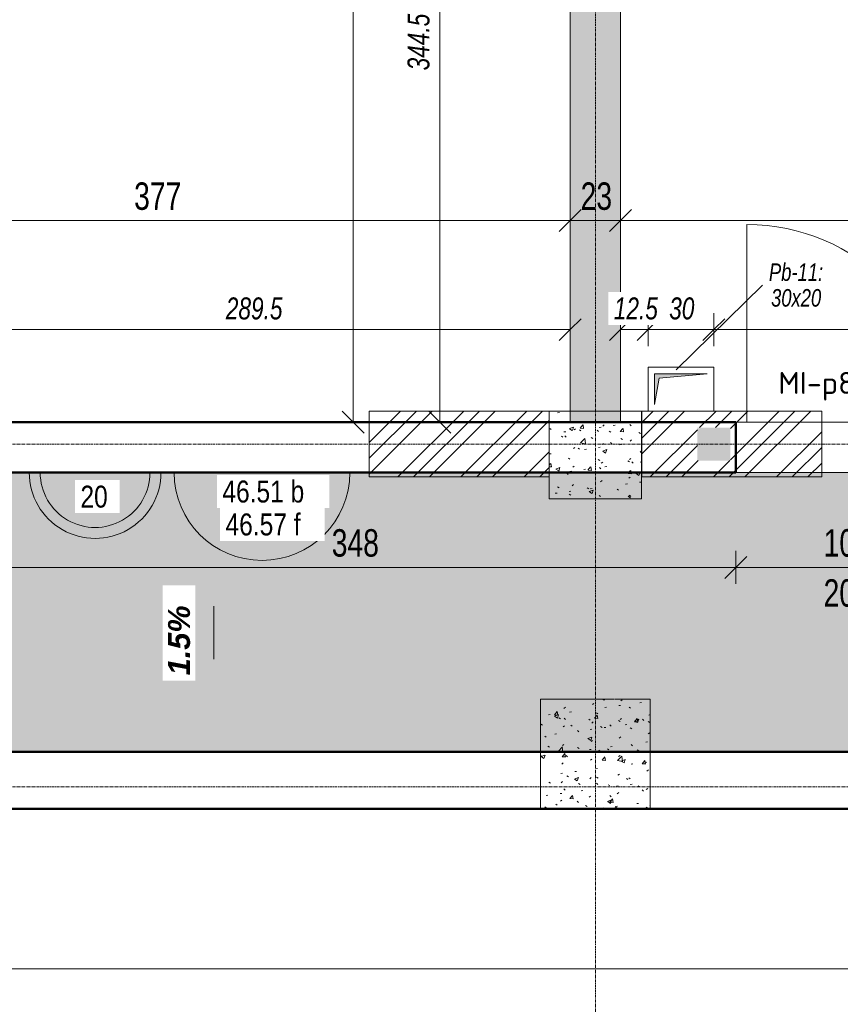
# Model space of a CAD drawing. Header units: millimetres. Extents: x 8507 to 240958, y -8745 to 78383.
# Tile 34 of 71: x 84552 to 88289, y 50883 to 55368. Entities that reach past the tile are written whole.
import ezdxf

# ---------------------------------------------------------------- set-up
doc = ezdxf.new("R2010")
doc.units = ezdxf.units.MM
doc.linetypes.add('Ligne de quadrillage', pattern=[22.225, 12.7, -3.175, 3.175, -3.175])
doc.linetypes.add('Tiret 1_16_', pattern=[3.175, 1.5875, -1.5875])
for name, color, linetype, lineweight in [('A-ANNO-DIMS', 211, 'Continuous', 9), ('A-ANNO-DIMS-50', 211, 'Continuous', 9), ('A-ANNO-NOTE', 131, 'Continuous', 9), ('A-DETL-GENF', 92, 'Continuous', 5), ('A-DETL-MBND', 5, 'Continuous', 5), ('A-DETL-THIN', 151, 'Continuous', 5), ('A-DOOR', 31, 'Continuous', 9), ('A-DOOR-IDEN', 31, 'Continuous', 9), ('A-FLOR-IDEN', 11, 'Continuous', 9), ('A-GENM-IDEN', 13, 'Continuous', 9), ('A-WALL', 113, 'Continuous', 9), ('G-ANNO-TEXT', 231, 'Continuous', 9), ('S-GRID', 1, 'Continuous', 9)]:
    doc.layers.add(name, color=color, linetype=linetype, lineweight=lineweight)
doc.styles.add('Arial Narrow_4', font='ARIALN.TTF', dxfattribs={"width": 0.9, "height": 125})
doc.styles.add('Arial Narrow_I', font='ARIALNI.TTF', dxfattribs={"width": 0.9, "height": 100})
doc.styles.add('Arial_1', font='arial.ttf', dxfattribs={"width": 0.8, "height": 100})
doc.styles.add('Arial_B_I_1', font='arialbi.ttf', dxfattribs={"height": 100})
doc.styles.add('Arial_I_2', font='ariali.ttf', dxfattribs={"width": 0.75, "height": 80})
doc.styles.add('ISOCPEUR', font='isocpeur.ttf', dxfattribs={"height": 100})
doc.dimstyles.new('AB6_1_50_-_GB', dxfattribs={"dimscale": 304.8, "dimtxt": 127.928872, "dimasz": 0.328084, "dimexe": 0.246063, "dimexo": 0.0625, "dimgap": 0.04101, "dimtad": 1, "dimdec": 0, "dimlfac": 0.1, "dimdsep": 46, "dimtxsty": 'Arial Narrow_4', "dimblk1": 'OBLIQUE', "dimblk2": 'OBLIQUE', "dimsah": 1, "dimcen": 0.09, "dimazin": 0, "dimtfac": 1, "dimtdec": 4, "dimtix": 1, "dimtmove": 0, "dimatfit": 3, "dimfxl": 0.246063, "dimfxlon": 1, "dimtvp": 1, "dimtolj": 1, "dimtzin": 0, "dimarcsym": 2})
doc.dimstyles.new('AB6_1_50_-_GB_3', dxfattribs={"dimscale": 304.8, "dimtxt": 127.928872, "dimasz": 0.328084, "dimexe": 0.246063, "dimexo": 0.0625, "dimgap": 0.04101, "dimtad": 1, "dimdec": 0, "dimlfac": 0.1, "dimdsep": 46, "dimtxsty": 'Arial Narrow_4', "dimblk1": 'OBLIQUE', "dimblk2": 'OBLIQUE', "dimsah": 1, "dimcen": 0.09, "dimazin": 0, "dimtfac": 1, "dimtdec": 4, "dimtix": 1, "dimtmove": 0, "dimatfit": 3, "dimfxl": 0.246063, "dimfxlon": 1, "dimtvp": 1, "dimtolj": 1, "dimtzin": 0, "dimarcsym": 2})
doc.dimstyles.new('AB6_1_50_-_GB_Italique', dxfattribs={"dimscale": 304.8, "dimtxt": 102.343097, "dimasz": 0.328084, "dimexe": 0.246063, "dimexo": 0.0625, "dimgap": 0.057415, "dimtad": 1, "dimdec": 1, "dimlfac": 0.1, "dimrnd": 0.1, "dimdsep": 46, "dimtxsty": 'Arial Narrow_I', "dimblk1": 'OBLIQUE', "dimblk2": 'OBLIQUE', "dimsah": 1, "dimcen": 0.09, "dimazin": 0, "dimtfac": 1, "dimtdec": 4, "dimtix": 1, "dimtmove": 0, "dimatfit": 3, "dimfxl": 0.246063, "dimfxlon": 1, "dimtvp": 1, "dimtfill": 1, "dimtolj": 1, "dimtzin": 0, "dimarcsym": 2})
pattern_1 = [(45, (64631.8, -542.27), (-143.6841, 143.6841), []), (45, (64703.64, -542.27), (-143.6841, 143.6841), []), (45, (64775.48, -542.27), (-143.6841, 143.6841), [])]
pattern_2 = [(50, (64631.8, -542.27), (182.18467, -15.9391), [19.05, -209.55]), (355, (64631.8, -542.27), (-35.2424, 191.0566), [15.24, -167.64]), (100.451, (64646.98, -543.6), (146.9425, 175.1167), [16.19, -178.09]), (46.184, (64631.8, -491.47), (271.0789, -42.0433), [28.575, -314.325]), (96.636, (64654.4, -494.97), (237.4025, 247.4272), [24.285, -267.135]), (351.184, (64631.8, -491.47), (237.4046, 247.4251), [22.86, -251.46]), (21, (64657.2, -504.17), (151.61488, -102.2655), [19.05, -209.55]), (326, (64657.2, -504.17), (61.80236, 184.18774), [15.24, -167.64]), (71.451, (64669.83, -512.7), (213.41706, 81.92137), [16.19, -178.09]), (37.5, (64631.8, -542.27), (3.08832, 84.555076), [8.382, -157.226, 8.382, -161.798, -168.275]), (37.5, (64631.8, -542.27), (3.08832, 84.555076), [-335.788, 8.382, -159.893]), (7.5, (64631.8, -542.27), (66.81944, 100.18075), [8.382, -88.646, 8.382, -153.416, -64.135]), (7.5, (64631.8, -542.27), (66.81944, 100.18075), [-258.826, 8.382, -55.753]), (327.5, (64575.156, -542.27), (135.59049, -5.72891), [8.382, -55.118, 8.382, -189.738, -262.89]), (327.5, (64575.156, -542.27), (135.59049, -5.72891), [-261.62, 8.382, -254.508]), (317.5, (64549.76, -542.27), (148.12889, 25.42676), [8.382, -74.168, 8.382, -123.19, -186.69]), (317.5, (64549.76, -542.27), (148.12889, 25.42676), [-214.122, 8.382, -178.308])]

# ---------------------------------------------------------------- blocks, each defined once
blk = doc.blocks.new('Porte 1Vtl - MI-p83_m-3009844-R-1 variante')
at = {"layer": 'A-DOOR'}
blk.add_line((450, -115), (450, -1015), dxfattribs=at)
blk.add_arc((450, -115), 900, 180, 270, dxfattribs=at)
blk = doc.blocks.new('STR_RES-Dalle-Rectangulaire - Res 20x20-3072293-R-1 variante')
at = {"layer": 'A-DETL-MBND'}
blk.add_hatch(color=256, dxfattribs=at).paths.add_polyline_path([(-95.3, -68.1), (-75.3, 51.9), (144.7, 71.9), (-95.3, 71.9), (-95.3, 51.9)])
for p, q in [((-125.3, 101.9), (174.7, 101.9)), ((-125.3, -98.1), (-125.3, 101.9)), ((-125.3, 101.9), (174.7, 101.9)), ((-125.3, -98.1), (-125.3, 101.9)), ((174.7, 101.9), (-125.3, 101.9)), ((-125.3, 101.9), (174.7, 101.9)), ((-125.3, 101.9), (-125.3, -98.1)), ((-125.3, 101.9), (-125.3, -98.1)), ((174.7, 101.9), (174.7, -98.1)), ((174.7, 101.9), (174.7, -98.1)), ((174.7, -98.1), (174.7, 101.9)), ((174.7, 101.9), (174.7, -98.1)), ((-95.3, 71.9), (-95.3, -68.1)), ((144.7, 71.9), (-95.3, 71.9)), ((-95.3, 71.9), (-95.3, -68.1)), ((144.7, 71.9), (-95.3, 71.9)), ((-95.3, -68.1), (-75.3, 51.9)), ((-95.3, -68.1), (-75.3, 51.9)), ((-75.3, 51.9), (144.7, 71.9)), ((-75.3, 51.9), (144.7, 71.9)), ((174.7, -98.1), (-125.3, -98.1)), ((174.7, -98.1), (-125.3, -98.1)), ((174.7, -98.1), (-125.3, -98.1)), ((-125.3, -98.1), (174.7, -98.1))]:
    blk.add_line(p, q, dxfattribs=at)
blk = doc.blocks.new('DIMBLOCK68-R-1 variante')
at = {"layer": 'A-ANNO-DIMS-50'}
for p, q in [((84333.7, 52873.5), (84333.7, 52948.5)), ((87813.7, 52873.5), (87813.7, 52948.5)), ((84333.7, 52873.5), (87813.7, 52873.5)), ((84333.7, 52873.5), (84333.7, 52798.5)), ((87813.7, 52873.5), (87813.7, 52798.5))]:
    blk.add_line(p, q, dxfattribs=at)
at = {"layer": 'A-ANNO-DIMS-50', "lineweight": 18}
for p, q in [((84333.7, 52873.5), (84383.7, 52923.5)), ((87813.7, 52873.5), (87863.7, 52923.5)), ((84333.7, 52873.5), (84283.7, 52823.5)), ((87813.7, 52873.5), (87763.7, 52823.5))]:
    blk.add_line(p, q, dxfattribs=at)
at = {"layer": 'A-ANNO-DIMS-50', "color": 0, "insert": (85973.1, 53047.5), "char_height": 125, "width": 241.237, "attachment_point": 1, "line_spacing_factor": 0.974696, "style": 'Arial Narrow_4'}
blk.add_mtext('348', dxfattribs=at)
blk = doc.blocks.new('_Oblique')
at = {"color": 0, "linetype": 'ByBlock', "lineweight": -2}
blk.add_line((-0.5, -0.5), (0.5, 0.5), dxfattribs=at)
blk = doc.blocks.new('DIMBLOCK69-R-1 variante')
at = {"layer": 'A-ANNO-DIMS-50'}
for p, q in [((87813.7, 52873.5), (87813.7, 52948.5)), ((88813.7, 52873.5), (88813.7, 52948.5)), ((87813.7, 52873.5), (88813.7, 52873.5)), ((87813.7, 52873.5), (87813.7, 52798.5)), ((88813.7, 52873.5), (88813.7, 52798.5))]:
    blk.add_line(p, q, dxfattribs=at)
at = {"layer": 'A-ANNO-DIMS-50', "lineweight": 18}
for p, q in [((87813.7, 52873.5), (87863.7, 52923.5)), ((88813.7, 52873.5), (88863.7, 52923.5)), ((87813.7, 52873.5), (87763.7, 52823.5)), ((88813.7, 52873.5), (88763.7, 52823.5))]:
    blk.add_line(p, q, dxfattribs=at)
at = {"layer": 'A-ANNO-DIMS-50', "color": 0, "char_height": 125, "width": 241.237, "attachment_point": 1, "line_spacing_factor": 0.974696, "style": 'Arial Narrow_4'}
for s, insert in [('100', (88213.1, 53047.5)), ('208', (88213.1, 52819.5))]:
    blk.add_mtext(s, dxfattribs=dict(at, insert=insert))
blk = doc.blocks.new('niveau aménag dalle2 - niveau aménag dalle 2-2973558-R-1 variante')
at = {"layer": 'A-ANNO-NOTE'}
blk.add_hatch(color=256, dxfattribs=at).paths.add_polyline_path([(-4.474, 4.15), (-6.359, 3.148), (-4.474, 2.147), (-8.213, 3.148)])
blk.add_line((-6.359, 3.148), (-1.506, 3.148), dxfattribs=at)
blk = doc.blocks.new('DIMBLOCK257-R-1 variante')
at = {"layer": 'A-ANNO-DIMS-50'}
for p, q in [((87713.7, 53956.4), (87713.7, 54031.4)), ((91058.7, 53956.4), (91058.7, 54031.4)), ((91058.7, 53956.4), (87713.7, 53956.4)), ((87713.7, 53956.4), (87713.7, 53881.4)), ((91058.7, 53956.4), (91058.7, 53881.4))]:
    blk.add_line(p, q, dxfattribs=at)
at = {"layer": 'A-ANNO-DIMS-50', "lineweight": 18}
for p, q in [((87713.7, 53956.4), (87763.7, 54006.4)), ((91058.7, 53956.4), (91108.7, 54006.4)), ((87713.7, 53956.4), (87663.7, 53906.4)), ((91058.7, 53956.4), (91008.7, 53906.4))]:
    blk.add_line(p, q, dxfattribs=at)
at = {"layer": 'A-ANNO-DIMS-50', "color": 0, "insert": (89265.9, 54103.2), "char_height": 100, "width": 288.51, "attachment_point": 1, "line_spacing_factor": 0.974696, "style": 'Arial Narrow_I', "bg_fill": 3, "box_fill_scale": 1.25, "bg_fill_color": 256, "bg_fill_true_color": 13158600, "bg_fill_transparency": 0}
blk.add_mtext('334.5', dxfattribs=at)
blk = doc.blocks.new('DIMBLOCK258-R-1 variante')
at = {"layer": 'A-ANNO-DIMS-50'}
for p, q in [((87413.7, 53956.4), (87413.7, 54031.4)), ((87713.7, 53956.4), (87713.7, 54031.4)), ((87713.7, 53956.4), (87413.7, 53956.4)), ((87413.7, 53956.4), (87413.7, 53881.4)), ((87713.7, 53956.4), (87713.7, 53881.4))]:
    blk.add_line(p, q, dxfattribs=at)
at = {"layer": 'A-ANNO-DIMS-50', "lineweight": 18}
for p, q in [((87413.7, 53956.4), (87463.7, 54006.4)), ((87713.7, 53956.4), (87763.7, 54006.4)), ((87413.7, 53956.4), (87363.7, 53906.4)), ((87713.7, 53956.4), (87663.7, 53906.4))]:
    blk.add_line(p, q, dxfattribs=at)
at = {"layer": 'A-ANNO-DIMS-50', "color": 0, "insert": (87510, 54103.2), "char_height": 100, "width": 128.66, "attachment_point": 1, "line_spacing_factor": 0.974696, "style": 'Arial Narrow_I', "bg_fill": 3, "box_fill_scale": 1.25, "bg_fill_color": 256, "bg_fill_true_color": 13158600, "bg_fill_transparency": 0}
blk.add_mtext('30', dxfattribs=at)
blk = doc.blocks.new('DIMBLOCK259-R-1 variante')
at = {"layer": 'A-ANNO-DIMS-50'}
for p, q in [((87288.7, 53956.4), (87288.7, 54031.4)), ((87413.7, 53956.4), (87413.7, 54031.4)), ((87413.7, 53956.4), (87288.7, 53956.4)), ((87288.7, 53956.4), (87288.7, 53881.4)), ((87413.7, 53956.4), (87413.7, 53881.4))]:
    blk.add_line(p, q, dxfattribs=at)
at = {"layer": 'A-ANNO-DIMS-50', "lineweight": 18}
for p, q in [((87288.7, 53956.4), (87338.7, 54006.4)), ((87413.7, 53956.4), (87463.7, 54006.4)), ((87288.7, 53956.4), (87238.7, 53906.4)), ((87413.7, 53956.4), (87363.7, 53906.4))]:
    blk.add_line(p, q, dxfattribs=at)
at = {"layer": 'A-ANNO-DIMS-50', "color": 0, "insert": (87257.7, 54103.2), "char_height": 100, "width": 224.18, "attachment_point": 1, "line_spacing_factor": 0.974696, "style": 'Arial Narrow_I', "bg_fill": 3, "box_fill_scale": 1.25, "bg_fill_color": 256, "bg_fill_true_color": 13158600, "bg_fill_transparency": 0}
blk.add_mtext('12.5', dxfattribs=at)
blk = doc.blocks.new('DIMBLOCK283-R-1 variante')
at = {"layer": 'A-ANNO-DIMS-50'}
for p, q in [((84163.7, 53956.4), (84163.7, 54031.4)), ((87058.7, 53956.4), (87058.7, 54031.4)), ((84163.7, 53956.4), (87058.7, 53956.4)), ((84163.7, 53956.4), (84163.7, 53881.4)), ((87058.7, 53956.4), (87058.7, 53881.4))]:
    blk.add_line(p, q, dxfattribs=at)
at = {"layer": 'A-ANNO-DIMS-50', "lineweight": 18}
for p, q in [((84163.7, 53956.4), (84213.7, 54006.4)), ((87058.7, 53956.4), (87108.7, 54006.4)), ((84163.7, 53956.4), (84113.7, 53906.4)), ((87058.7, 53956.4), (87008.7, 53906.4))]:
    blk.add_line(p, q, dxfattribs=at)
at = {"layer": 'A-ANNO-DIMS-50', "color": 0, "insert": (85490.9, 54103.2), "char_height": 100, "width": 288.51, "attachment_point": 1, "line_spacing_factor": 0.974696, "style": 'Arial Narrow_I', "bg_fill": 3, "box_fill_scale": 1.25, "bg_fill_color": 256, "bg_fill_true_color": 13158600, "bg_fill_transparency": 0}
blk.add_mtext('289.5', dxfattribs=at)
blk = doc.blocks.new('DIMBLOCK286-R-1 variante')
at = {"layer": 'A-ANNO-DIMS-50', "lineweight": 18}
for p, q in [((86464.9, 56979.9), (86414.9, 57029.9)), ((86464.9, 56979.9), (86514.9, 56929.9)), ((86464.9, 53535.4), (86414.9, 53585.4)), ((86464.9, 53535.4), (86514.9, 53485.4))]:
    blk.add_line(p, q, dxfattribs=at)
at = {"layer": 'A-ANNO-DIMS-50'}
for p, q in [((86464.9, 56979.9), (86389.9, 56979.9)), ((86464.9, 56979.9), (86464.9, 53535.4)), ((86464.9, 56979.9), (86539.9, 56979.9)), ((86464.9, 53535.4), (86389.9, 53535.4)), ((86464.9, 53535.4), (86539.9, 53535.4))]:
    blk.add_line(p, q, dxfattribs=at)
at = {"layer": 'A-ANNO-DIMS-50', "color": 0, "insert": (86318.2, 55137.4), "char_height": 100, "width": 288.51, "attachment_point": 1, "rotation": 90, "line_spacing_factor": 0.974696, "style": 'Arial Narrow_I', "bg_fill": 3, "box_fill_scale": 1.25, "bg_fill_color": 256, "bg_fill_true_color": 13158600, "bg_fill_transparency": 0}
blk.add_mtext('344.5', dxfattribs=at)
blk = doc.blocks.new('DIMBLOCK321-R-1 variante')
at = {"layer": 'A-ANNO-DIMS-50'}
for p, q in [((59423.7, 51045.5), (59423.7, 51120.5)), ((95423.7, 51045.5), (95423.7, 51120.5)), ((59423.7, 51045.5), (95423.7, 51045.5)), ((59423.7, 51045.5), (59423.7, 50970.5)), ((95423.7, 51045.5), (95423.7, 50970.5))]:
    blk.add_line(p, q, dxfattribs=at)
at = {"layer": 'A-ANNO-DIMS-50', "lineweight": 18}
for p, q in [((59423.7, 51045.5), (59473.7, 51095.5)), ((95423.7, 51045.5), (95473.7, 51095.5)), ((59423.7, 51045.5), (59373.7, 50995.5)), ((95423.7, 51045.5), (95373.7, 50995.5))]:
    blk.add_line(p, q, dxfattribs=at)
at = {"layer": 'A-ANNO-DIMS-50', "color": 0, "insert": (77289.6, 51219.6), "char_height": 125, "width": 321.65, "attachment_point": 1, "line_spacing_factor": 0.974696, "style": 'Arial Narrow_4'}
blk.add_mtext('3600', dxfattribs=at)
blk = doc.blocks.new('DIMBLOCK351-R-1 variante')
at = {"layer": 'A-ANNO-DIMS-50', "lineweight": 18}
for p, q in [((86071, 58738.6), (86021, 58788.6)), ((86071, 58738.6), (86121, 58688.6)), ((86071, 53535.4), (86021, 53585.4)), ((86071, 53535.4), (86121, 53485.4))]:
    blk.add_line(p, q, dxfattribs=at)
at = {"layer": 'A-ANNO-DIMS-50'}
for p, q in [((86071, 58738.6), (85996, 58738.6)), ((86071, 58738.6), (86071, 53535.4)), ((86071, 58738.6), (86146, 58738.6)), ((86071, 53535.4), (85996, 53535.4)), ((86071, 53535.4), (86146, 53535.4))]:
    blk.add_line(p, q, dxfattribs=at)
at = {"layer": 'A-ANNO-DIMS-50', "color": 0, "insert": (85896.9, 56036.5), "char_height": 125, "width": 241.237, "attachment_point": 1, "rotation": 90, "line_spacing_factor": 0.974696, "style": 'Arial Narrow_4'}
blk.add_mtext('520', dxfattribs=at)
blk = doc.blocks.new('DIMBLOCK355-R-1 variante')
at = {"layer": 'A-ANNO-DIMS-50'}
for p, q in [((87288.7, 54453.2), (87288.7, 54528.2)), ((91058.7, 54453.2), (91058.7, 54528.2)), ((91058.7, 54453.2), (87288.7, 54453.2)), ((87288.7, 54453.2), (87288.7, 54378.2)), ((91058.7, 54453.2), (91058.7, 54378.2))]:
    blk.add_line(p, q, dxfattribs=at)
at = {"layer": 'A-ANNO-DIMS-50', "lineweight": 18}
for p, q in [((87288.7, 54453.2), (87338.7, 54503.2)), ((91058.7, 54453.2), (91108.7, 54503.2)), ((87288.7, 54453.2), (87238.7, 54403.2)), ((91058.7, 54453.2), (91008.7, 54403.2))]:
    blk.add_line(p, q, dxfattribs=at)
at = {"layer": 'A-ANNO-DIMS-50', "color": 0, "insert": (89073.1, 54627.2), "char_height": 125, "width": 241.237, "attachment_point": 1, "line_spacing_factor": 0.974696, "style": 'Arial Narrow_4'}
blk.add_mtext('377', dxfattribs=at)
blk = doc.blocks.new('DIMBLOCK356-R-1 variante')
at = {"layer": 'A-ANNO-DIMS-50'}
for p, q in [((87058.7, 54453.2), (87058.7, 54528.2)), ((87288.7, 54453.2), (87288.7, 54528.2)), ((87288.7, 54453.2), (87058.7, 54453.2)), ((87058.7, 54453.2), (87058.7, 54378.2)), ((87288.7, 54453.2), (87288.7, 54378.2))]:
    blk.add_line(p, q, dxfattribs=at)
at = {"layer": 'A-ANNO-DIMS-50', "lineweight": 18}
for p, q in [((87058.7, 54453.2), (87108.7, 54503.2)), ((87288.7, 54453.2), (87338.7, 54503.2)), ((87058.7, 54453.2), (87008.7, 54403.2)), ((87288.7, 54453.2), (87238.7, 54403.2))]:
    blk.add_line(p, q, dxfattribs=at)
at = {"layer": 'A-ANNO-DIMS-50', "color": 0, "insert": (87106.6, 54627.2), "char_height": 125, "width": 160.825, "attachment_point": 1, "line_spacing_factor": 0.974696, "style": 'Arial Narrow_4'}
blk.add_mtext('23', dxfattribs=at)
blk = doc.blocks.new('DIMBLOCK357-R-1 variante')
at = {"layer": 'A-ANNO-DIMS-50'}
for p, q in [((83288.7, 54453.2), (83288.7, 54528.2)), ((87058.7, 54453.2), (87058.7, 54528.2)), ((87058.7, 54453.2), (83288.7, 54453.2)), ((83288.7, 54453.2), (83288.7, 54378.2)), ((87058.7, 54453.2), (87058.7, 54378.2))]:
    blk.add_line(p, q, dxfattribs=at)
at = {"layer": 'A-ANNO-DIMS-50', "lineweight": 18}
for p, q in [((83288.7, 54453.2), (83338.7, 54503.2)), ((87058.7, 54453.2), (87108.7, 54503.2)), ((83288.7, 54453.2), (83238.7, 54403.2)), ((87058.7, 54453.2), (87008.7, 54403.2))]:
    blk.add_line(p, q, dxfattribs=at)
at = {"layer": 'A-ANNO-DIMS-50', "color": 0, "insert": (85073.1, 54627.2), "char_height": 125, "width": 241.237, "attachment_point": 1, "line_spacing_factor": 0.974696, "style": 'Arial Narrow_4'}
blk.add_mtext('377', dxfattribs=at)
blk = doc.blocks.new('G_Dalle Epaisseur - G_Dalle Epaisseur-1020438-R-1 variante')
at = {"layer": 'A-FLOR-IDEN'}
blk.add_line((-6, 0), (6, 0), dxfattribs=at)
for radius in [6, 5]:
    blk.add_arc((0, 0), radius, 360, 180, dxfattribs=at)

msp = doc.modelspace()

# ---------------------------------------------------------------- hatches: boundary and pattern name
at = {"layer": 'A-DETL-GENF'}
msp.add_hatch(color=8, dxfattribs=at).paths.add_polyline_path([(87638.65, 53360.4), (87788.65, 53360.4), (87788.65, 53510.4), (87638.65, 53510.4)])
at = {"layer": 'A-DETL-MBND'}
h = msp.add_hatch(color=254, dxfattribs=at)
h.paths.add_polyline_path([(87058.65, 53535.4), (87288.65, 53535.4), (87288.65, 56929.91), (87058.65, 56929.91), (87058.65, 53902.5)])
h.paths.add_polyline_path([(87288.65, 57029.91), (87288.65, 57638.56), (87058.65, 57638.56), (87058.65, 57029.91)])
h.paths.add_polyline_path([(87173.65, 56979.91), (87288.65, 56929.91), (87288.65, 57029.91)])
h.paths.add_polyline_path([(87058.65, 56929.91), (87173.65, 56979.91), (87058.65, 57029.91), (87058.65, 56979.91)])
h.paths.add_polyline_path([(87288.65, 57938.56), (87288.65, 58129.91), (87058.65, 58129.91), (87058.65, 57938.56)])
h.paths.add_polyline_path([(87173.65, 57788.56), (87288.65, 57638.56), (87288.65, 57938.56)])
h.paths.add_polyline_path([(87058.65, 57638.56), (87173.65, 57788.56), (87058.65, 57938.56), (87058.65, 57788.56)])
h.paths.add_polyline_path([(87288.65, 58229.91), (87288.65, 58738.56), (87058.65, 58738.56), (87058.65, 58229.91)])
h.paths.add_polyline_path([(87173.65, 58179.91), (87288.65, 58129.91), (87288.65, 58229.91)])
h.paths.add_polyline_path([(87058.65, 58129.91), (87173.65, 58179.91), (87058.65, 58229.91), (87058.65, 58179.91)])
at = {"layer": 'A-DETL-MBND', "linetype": 'Tiret 1_16_'}
h = msp.add_hatch(dxfattribs=at)
h.set_pattern_fill('FP_13', style=0, pattern_type=2)
h.set_pattern_definition(pattern_1)
h.paths.add_polyline_path([(86143.65, 53285.4), (86963.23, 53285.4), (86963.23, 53585.4), (86143.65, 53585.4)])
h = msp.add_hatch(dxfattribs=at)
h.set_pattern_fill('FP_14', style=0, pattern_type=2)
h.set_pattern_definition(pattern_2)
h.paths.add_polyline_path([(87288.65, 53185.4), (87383.23, 53185.4), (87383.23, 53585.4), (87288.65, 53585.4), (87288.65, 53535.4), (87058.65, 53535.4), (87058.65, 53585.4), (86963.23, 53585.4), (86963.23, 53185.4), (87058.65, 53185.4)])
h = msp.add_hatch(dxfattribs=at)
h.set_pattern_fill('FP_13', style=0, pattern_type=2)
h.set_pattern_definition(pattern_1)
h.paths.add_polyline_path([(87385.18, 53285.4), (88204.76, 53285.4), (88204.76, 53585.4), (87385.18, 53585.4)])
h.paths.add_polyline_path([(87788.65, 53360.4), (87638.65, 53360.4), (87638.65, 53510.4), (87788.65, 53510.4)])
at = {"layer": 'A-DETL-MBND'}
h = msp.add_hatch(dxfattribs=at)
h.set_pattern_fill('FP_18', color=8, style=0, pattern_type=2)
h.set_pattern_definition([(0, (64631.8, -542.27), (0, 101.6), [3.353, -98.247]), (0, (64682.6, -491.47), (0, 101.6), [3.353, -98.247])])
h.paths.add_polyline_path([(95098.65, 52033.73), (95098.65, 52048.73), (95248.65, 52048.73), (95248.65, 52033.73), (95304.43, 52033.73), (95303.67, 53305.4), (63273.65, 53305.4), (63274.42, 52033.73), (89812.49, 52033.73)])
at = {"layer": 'A-DETL-MBND', "linetype": 'Tiret 1_16_'}
h = msp.add_hatch(dxfattribs=at)
h.set_pattern_fill('FP_14', style=0, pattern_type=2)
h.set_pattern_definition(pattern_2)
h.paths.add_polyline_path([(86923.65, 51773.73), (87423.65, 51773.73), (87423.65, 52273.73), (86923.65, 52273.73)])

# ---------------------------------------------------------------- linework, layer by layer
at = {"layer": 'A-DETL-MBND', "color": 7}
for p, q in [((87058.65, 53535.4), (87058.65, 58738.56)), ((87058.65, 53535.4), (87058.65, 58738.56)), ((87288.65, 58738.56), (87288.65, 53535.4)), ((87288.65, 53535.4), (87288.65, 58738.56)), ((87288.65, 53535.4), (87058.65, 53535.4)), ((87058.65, 53535.4), (87288.65, 53535.4))]:
    msp.add_line(p, q, dxfattribs=at)
at = {"layer": 'A-DETL-MBND', "color": 7, "linetype": 'Tiret 1_16_'}
for p, q in [((86143.65, 53585.4), (87383.23, 53585.4)), ((87383.23, 53585.4), (86143.65, 53585.4)), ((86143.65, 53285.4), (86143.65, 53585.4)), ((86143.65, 53585.4), (86143.65, 53285.4)), ((86963.23, 53585.4), (86963.23, 53285.4)), ((86963.23, 53585.4), (86963.23, 53285.4)), ((86963.23, 53185.4), (86963.23, 53585.4)), ((86963.23, 53585.4), (86963.23, 53185.4)), ((87383.23, 53585.4), (87383.23, 53185.4)), ((87383.23, 53185.4), (87383.23, 53585.4)), ((87385.18, 53585.4), (88204.76, 53585.4)), ((88204.76, 53585.4), (87385.18, 53585.4)), ((87385.18, 53285.4), (87385.18, 53585.4)), ((87385.18, 53585.4), (87385.18, 53285.4)), ((88204.76, 53585.4), (88204.76, 53285.4)), ((88204.76, 53585.4), (88204.76, 53285.4)), ((86143.65, 53285.4), (86963.23, 53285.4)), ((86963.23, 53285.4), (86143.65, 53285.4)), ((87385.18, 53285.4), (88204.76, 53285.4)), ((88204.76, 53285.4), (87385.18, 53285.4)), ((87383.23, 53185.4), (86963.23, 53185.4)), ((86963.23, 53185.4), (87383.23, 53185.4)), ((86923.65, 51773.73), (86923.65, 52273.73)), ((86923.65, 52273.73), (87423.65, 52273.73)), ((87423.65, 52273.73), (86923.65, 52273.73)), ((86923.65, 52273.73), (86923.65, 51773.73)), ((87423.65, 52273.73), (87423.65, 51773.73)), ((87423.65, 51773.73), (87423.65, 52273.73)), ((87423.65, 51773.73), (86923.65, 51773.73)), ((86923.65, 51773.73), (87423.65, 51773.73))]:
    msp.add_line(p, q, dxfattribs=at)
at = {"layer": 'A-DETL-MBND'}
for p, q in [((63446.65, 53305.4), (95303.67, 53305.4)), ((91058.68, 53305.4), (74803.65, 53305.4))]:
    msp.add_line(p, q, dxfattribs=at)
at = {"layer": 'A-DETL-THIN'}
msp.add_line((85255.55, 53305.4), (86055.55, 53305.4), dxfattribs=at)
msp.add_arc((85655.55, 53305.4), 400, 180, 0, dxfattribs=at)
at = {"layer": 'A-WALL'}
for p, q in [((74803.65, 53535.4), (91383.23, 53535.4)), ((88813.65, 53305.4), (67333.65, 53305.4)), ((87813.65, 53305.4), (87813.65, 53305.4))]:
    msp.add_line(p, q, dxfattribs=at)
at = {"layer": 'A-WALL', "lineweight": 50}
for p, q in [((84333.65, 53535.4), (87813.65, 53535.4)), ((87813.65, 53535.4), (87813.65, 53305.4)), ((87813.65, 53305.4), (84333.65, 53305.4)), ((63273.65, 52033.73), (95073.65, 52033.73)), ((95303.65, 51773.73), (59423.65, 51773.73))]:
    msp.add_line(p, q, dxfattribs=at)
at = {"layer": 'S-GRID', "linetype": 'Ligne de quadrillage'}
for p, q in [((87173.65, 47292.72), (87173.65, 65870.79)), ((48070.04, 53435.4), (102467.67, 53435.4)), ((48070.04, 51873.73), (102467.67, 51873.73))]:
    msp.add_line(p, q, dxfattribs=at)

# ---------------------------------------------------------------- block references
at = {"layer": 'A-ANNO-NOTE', "xscale": 50.00000000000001, "yscale": 50.00000000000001, "zscale": 50.00000000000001, "rotation": 90.00000000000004}
msp.add_blockref('niveau aménag dalle2 - niveau aménag dalle 2-2973558-R-1 variante', (85594.23, 52772.65), dxfattribs=at)
at = {"layer": 'A-DETL-MBND'}
msp.add_blockref('STR_RES-Dalle-Rectangulaire - Res 20x20-3072293-R-1 variante', (87538.93, 53683.54), dxfattribs=at)
at = {"layer": 'A-DOOR', "rotation": 180}
msp.add_blockref('Porte 1Vtl - MI-p83_m-3009844-R-1 variante', (88313.65, 53420.4), dxfattribs=at)
at = {"layer": 'A-FLOR-IDEN', "xscale": 49.99999999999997, "yscale": 49.99999999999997, "zscale": 49.99999999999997, "rotation": 180}
msp.add_blockref('G_Dalle Epaisseur - G_Dalle Epaisseur-1020438-R-1 variante', (84895.46, 53305.4), dxfattribs=at)

# ---------------------------------------------------------------- texts
at = {"layer": 'A-DOOR-IDEN', "insert": (88006.95, 53763.79), "char_height": 100, "width": 725.5272, "attachment_point": 1, "style": 'ISOCPEUR'}
msp.add_mtext('MI-p83_m', dxfattribs=at)
at = {"layer": 'A-GENM-IDEN', "insert": (87964.16, 54258.5), "char_height": 80, "width": 306.6455, "attachment_point": 1, "style": 'Arial_I_2'}
msp.add_mtext('Pb-11:', dxfattribs=at)

# ---------------------------------------------------------------- dimensions: what is measured, and where the dimension line sits
at = {"layer": 'A-ANNO-DIMS'}
for base, p1, p2, dimstyle, override, picture, middle in [((87058.65, 54453.15), (87288.65, 54378.15), (87058.65, 54378.15), 'AB6_1_50_-_GB_3', {"dimpost": '<>', "dimfxl": 230}, 'DIMBLOCK356-R-1 variante', (87173.65, 54529.48)), ((87288.65, 54453.15), (91058.65, 54378.15), (87288.65, 54378.15), 'AB6_1_50_-_GB_3', {"dimpost": '<>', "dimfxl": 3770}, 'DIMBLOCK355-R-1 variante', (89173.65, 54529.48)), ((95423.65, 51045.51), (59423.65, 51120.51), (95423.65, 51120.51), 'AB6_1_50_-_GB', {"dimpost": '<>', "dimfxl": 36000}, 'DIMBLOCK321-R-1 variante', (77423.65, 51121.84))]:
    dim = msp.add_linear_dim(base=base, p1=p1, p2=p2, dimstyle=dimstyle, override=override, dxfattribs=at)
    dim.commit()
    dim.dimension.update_dxf_attribs({"geometry": picture, "text_midpoint": middle})
dim = msp.add_linear_dim(base=(87813.65, 52873.49), p1=(84333.65, 52948.49), p2=(87813.65, 52948.49), angle=0, dimstyle='AB6_1_50_-_GB', override={"dimpost": '<>', "dimfxl": 3480}, dxfattribs=at)
dim.commit()
dim.dimension.update_dxf_attribs({"geometry": 'DIMBLOCK68-R-1 variante', "text_midpoint": (86073.65, 52949.81)})
dim = msp.add_linear_dim(base=(88813.65, 52873.49), p1=(87813.65, 52948.49), p2=(88813.65, 52948.49), text='<>\\X208', dimstyle='AB6_1_50_-_GB', override={"dimpost": '<>', "dimfxl": 1000}, dxfattribs=at)
dim.commit()
dim.dimension.update_dxf_attribs({"geometry": 'DIMBLOCK69-R-1 variante', "text_midpoint": (88313.65, 52873.49)})

# ---------------------------------------------------------------- next in the draw order: texts
at = {"layer": 'A-ANNO-NOTE', "insert": (85227.45, 52381.77), "char_height": 100, "width": 384.81, "attachment_point": 1, "rotation": 90, "style": 'Arial_B_I_1', "bg_fill": 3, "box_fill_scale": 1.25, "bg_fill_color": 256, "bg_fill_true_color": 13158600, "bg_fill_transparency": 0}
msp.add_mtext('1.5%', dxfattribs=at)
at = {"layer": 'A-FLOR-IDEN', "insert": (84828.72, 53245.86), "char_height": 100, "width": 153.924, "attachment_point": 1, "style": 'Arial_1', "bg_fill": 3, "box_fill_scale": 1.25, "bg_fill_color": 256, "bg_fill_true_color": 13158600, "bg_fill_transparency": 0}
msp.add_mtext('20', dxfattribs=at)
at = {"layer": 'G-ANNO-TEXT', "color": 7, "char_height": 100, "attachment_point": 1, "style": 'Arial_1', "bg_fill": 3, "box_fill_scale": 1.25, "bg_fill_color": 256, "bg_fill_true_color": 13158600, "bg_fill_transparency": 0}
for s, insert, width in [('46.51 b', (85475.09, 53269.1), 461.772), ('46.57 f', (85489.49, 53119.1), 426.4977)]:
    msp.add_mtext(s, dxfattribs=dict(at, insert=insert, width=width))

# ---------------------------------------------------------------- next in the draw order: dimensions: what is measured, and where the dimension line sits
at = {"layer": 'A-ANNO-DIMS'}
for base, p1, p2, override, picture, middle in [((87058.65, 53956.42), (84163.65, 53881.42), (87058.65, 54031.42), {"dimpost": '<>', "dimfxl": 2898.883406}, 'DIMBLOCK283-R-1 variante', (85611.15, 54024.98)), ((87713.65, 53956.42), (91058.65, 53881.42), (87713.65, 53881.42), {"dimpost": '<>', "dimfxl": 3345}, 'DIMBLOCK257-R-1 variante', (89386.15, 54024.98))]:
    dim = msp.add_linear_dim(base=base, p1=p1, p2=p2, dimstyle='AB6_1_50_-_GB_Italique', override=override, dxfattribs=at)
    dim.commit()
    dim.dimension.update_dxf_attribs({"geometry": picture, "text_midpoint": middle})

# ---------------------------------------------------------------- next in the draw order: texts
at = {"layer": 'A-GENM-IDEN', "insert": (87973.91, 54141.31), "char_height": 80, "width": 282.5948, "attachment_point": 1, "style": 'Arial_I_2'}
msp.add_mtext('30x20', dxfattribs=at)

# ---------------------------------------------------------------- next in the draw order: dimensions: what is measured, and where the dimension line sits
at = {"layer": 'A-ANNO-DIMS'}
for base, p1, p2, dimstyle, override, picture, middle in [((86070.97, 53535.4), (86145.97, 58738.56), (86145.97, 53535.4), 'AB6_1_50_-_GB_3', {"dimpost": '<>', "dimfxl": 5203.163046}, 'DIMBLOCK351-R-1 variante', (85994.65, 56136.98)), ((86464.9, 53535.4), (86539.9, 56979.91), (86539.9, 53535.4), 'AB6_1_50_-_GB_Italique', {"dimpost": '<>', "dimfxl": 3444.511053}, 'DIMBLOCK286-R-1 variante', (86396.34, 55257.65))]:
    dim = msp.add_linear_dim(base=base, p1=p1, p2=p2, angle=90, dimstyle=dimstyle, override=override, dxfattribs=at)
    dim.commit()
    dim.dimension.update_dxf_attribs({"geometry": picture, "text_midpoint": middle})
dim = msp.add_linear_dim(base=(87413.65, 53956.42), p1=(87713.65, 53881.42), p2=(87413.65, 53881.42), dimstyle='AB6_1_50_-_GB_Italique', override={"dimpost": '<>', "dimfxl": 300}, dxfattribs=at)
dim.commit()
dim.dimension.update_dxf_attribs({"geometry": 'DIMBLOCK258-R-1 variante', "text_midpoint": (87563.65, 54024.98)})

# ---------------------------------------------------------------- next in the draw order: linework, layer by layer
at = {"layer": 'A-GENM-IDEN'}
msp.add_line((87542.35, 53773.86), (87934.73, 54159.49), dxfattribs=at)

# ---------------------------------------------------------------- next in the draw order: dimensions: what is measured, and where the dimension line sits
at = {"layer": 'A-ANNO-DIMS'}
dim = msp.add_linear_dim(base=(83288.65, 54453.15), p1=(87058.65, 54378.15), p2=(83288.65, 54378.15), dimstyle='AB6_1_50_-_GB_3', override={"dimpost": '<>', "dimfxl": 3770}, dxfattribs=at)
dim.commit()
dim.dimension.update_dxf_attribs({"geometry": 'DIMBLOCK357-R-1 variante', "text_midpoint": (85173.65, 54529.48)})
dim = msp.add_linear_dim(base=(87288.65, 53956.42), p1=(87413.65, 53881.42), p2=(87288.65, 53881.42), angle=0, dimstyle='AB6_1_50_-_GB_Italique', override={"dimpost": '<>', "dimfxl": 125}, dxfattribs=at)
dim.commit()
dim.dimension.update_dxf_attribs({"geometry": 'DIMBLOCK259-R-1 variante', "text_midpoint": (87351.15, 54024.98)})

doc.saveas('drawing.dxf')
